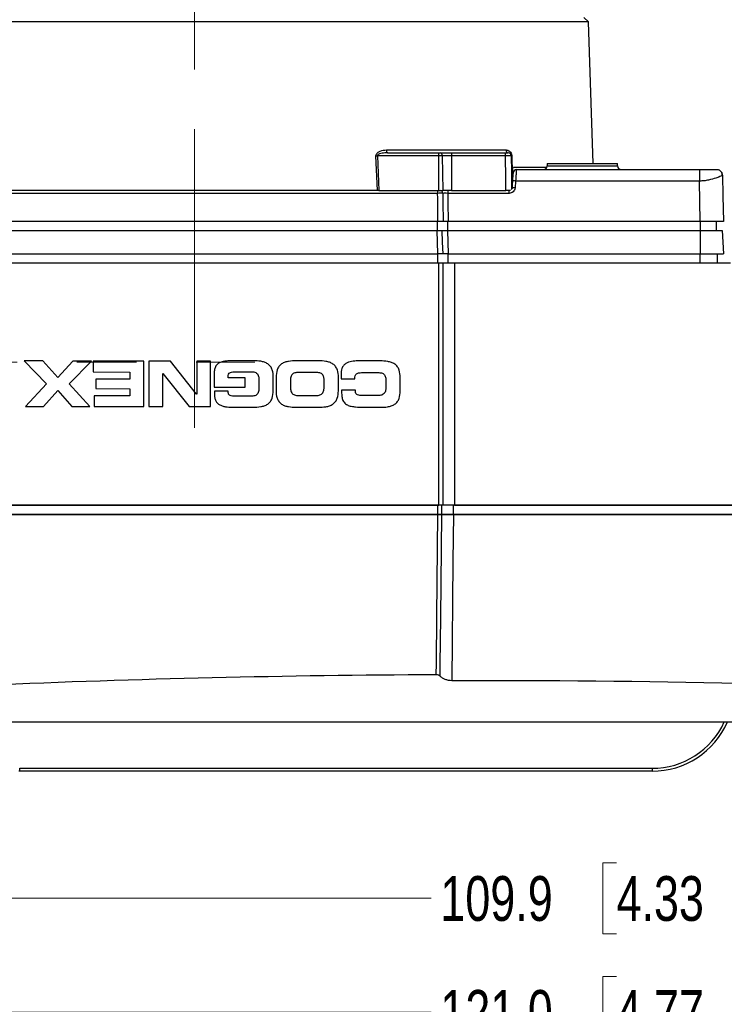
# Model space of a CAD drawing. Header units: millimetres. Extents: x 10 to 272, y 7 to 208.
# Tile 8 of 33: x 60 to 90, y 56 to 98. Entities that reach past the tile are written whole.
import ezdxf

# ---------------------------------------------------------------- set-up
doc = ezdxf.new("R2010")
doc.units = ezdxf.units.MM
doc.linetypes.add('CENTERX2', pattern=[20.32, 12.7, -2.54, 2.54, -2.54])
doc.styles.add('SLDTEXTSTYLE3', font='TXT', dxfattribs={"width": 0.75})
doc.dimstyles.new('SLDDIMSTYLE0', dxfattribs={"dimtxt": 1.905, "dimasz": 3, "dimexe": 0, "dimexo": 0.0625, "dimgap": 0.47625, "dimtad": 0, "dimtih": 1, "dimtoh": 1, "dimdec": 1, "dimlfac": 2, "dimrnd": 1e-09, "dimzin": 12, "dimdsep": 46, "dimtxsty": 'SLDTEXTSTYLE3', "dimsah": 1, "dimcen": 0.09, "dimadec": 0, "dimazin": 3, "dimtfac": 1, "dimtdec": 1, "dimtofl": 0, "dimtmove": 0, "dimatfit": 3, "dimfxl": 1, "dimfrac": 2, "dimtolj": 1, "dimtzin": 12, "dimarcsym": 0})
doc.dimstyles.new('SLDDIMSTYLE2', dxfattribs={"dimtxt": 1.905, "dimasz": 3, "dimexe": 0, "dimexo": 0.0625, "dimgap": 0.47625, "dimtad": 0, "dimtih": 1, "dimtoh": 1, "dimdec": 1, "dimlfac": 2, "dimrnd": 1e-09, "dimzin": 4, "dimdsep": 46, "dimtxsty": 'SLDTEXTSTYLE3', "dimsah": 1, "dimcen": 0.09, "dimadec": 0, "dimazin": 1, "dimtfac": 1, "dimtdec": 1, "dimtofl": 0, "dimtmove": 0, "dimatfit": 3, "dimfxl": 1, "dimfrac": 2, "dimtolj": 1, "dimtzin": 12, "dimarcsym": 0})

# ---------------------------------------------------------------- blocks, each defined once
blk = doc.blocks.new('_D_4')
at = {"color": 7, "linetype": 'Continuous', "lineweight": 18}
for p, q in [((50.56, 92.037), (50.56, 146.867)), ((105.566, 92.427), (105.566, 146.867)), ((77.614, 145.204), (77.034, 145.204)), ((77.034, 145.204), (77.034, 142.18)), ((82.54, 145.204), (83.121, 145.204)), ((83.121, 145.204), (83.121, 142.18)), ((50.56, 143.692), (69.733, 143.692)), ((105.566, 143.692), (84.088, 143.692)), ((77.034, 142.18), (77.614, 142.18)), ((83.121, 142.18), (82.54, 142.18))]:
    blk.add_line(p, q, dxfattribs=at)
for points in [[(50.56, 143.692), (53.56, 143.192), (53.56, 144.192)], [(105.566, 143.692), (102.566, 144.192), (102.566, 143.192)]]:
    blk.add_solid(points, dxfattribs=at)
at = {"color": 7, "linetype": 'Continuous', "lineweight": 18, "char_height": 1.905, "attachment_point": 1, "style": 'SLDTEXTSTYLE3'}
for s, insert in [('110.0', (70.119, 144.635)), ('4.33', (77.614, 144.635))]:
    blk.add_mtext(s, dxfattribs=dict(at, insert=insert))
blk = doc.blocks.new('_D_5')
at = {"color": 7, "linetype": 'Continuous', "lineweight": 18}
for p, q in [((107.792, 76.298), (107.792, 57.487)), ((52.837, 70.709), (52.837, 57.487)), ((85.52, 62.174), (84.939, 62.174)), ((84.939, 62.174), (84.939, 59.15)), ((90.446, 62.174), (91.027, 62.174)), ((91.027, 62.174), (91.027, 59.15)), ((52.837, 60.662), (77.638, 60.662)), ((107.792, 60.662), (91.993, 60.662)), ((84.939, 59.15), (85.52, 59.15)), ((91.027, 59.15), (90.446, 59.15))]:
    blk.add_line(p, q, dxfattribs=at)
for points in [[(52.837, 60.662), (55.837, 60.162), (55.837, 61.162)], [(107.792, 60.662), (104.792, 61.162), (104.792, 60.162)]]:
    blk.add_solid(points, dxfattribs=at)
at = {"color": 7, "linetype": 'Continuous', "lineweight": 18, "char_height": 1.905, "attachment_point": 1, "style": 'SLDTEXTSTYLE3'}
for s, insert in [('109.9', (78.025, 61.605)), ('4.33', (85.52, 61.605))]:
    blk.add_mtext(s, dxfattribs=dict(at, insert=insert))
blk = doc.blocks.new('_D_6')
at = {"color": 7, "linetype": 'Continuous', "lineweight": 18}
for p, q in [((112.979, 78.14), (112.979, 52.642)), ((52.466, 73.724), (52.466, 52.642)), ((85.52, 57.329), (84.939, 57.329)), ((84.939, 57.329), (84.939, 54.305)), ((90.446, 57.329), (91.027, 57.329)), ((91.027, 57.329), (91.027, 54.305)), ((52.466, 55.817), (77.638, 55.817)), ((112.979, 55.817), (91.993, 55.817)), ((84.939, 54.305), (85.52, 54.305)), ((91.027, 54.305), (90.446, 54.305))]:
    blk.add_line(p, q, dxfattribs=at)
for points in [[(52.466, 55.817), (55.466, 55.317), (55.466, 56.317)], [(112.979, 55.817), (109.979, 56.317), (109.979, 55.317)]]:
    blk.add_solid(points, dxfattribs=at)
at = {"color": 7, "linetype": 'Continuous', "lineweight": 18, "char_height": 1.905, "attachment_point": 1, "style": 'SLDTEXTSTYLE3'}
for s, insert in [('121.0', (78.025, 56.76)), ('4.77', (85.52, 56.76))]:
    blk.add_mtext(s, dxfattribs=dict(at, insert=insert))

msp = doc.modelspace()

# ---------------------------------------------------------------- linework, layer by layer
at = {"color": 7, "linetype": 'CENTERX2', "lineweight": 18}
for p, q in [((67.566, 80.669), (67.566, 138.35)), ((47.318, 83.467), (70.127, 83.467))]:
    msp.add_line(p, q, dxfattribs=at)
at = {"color": 7, "linetype": 'Continuous', "lineweight": 25}
for p, q in [((84.322, 97.942), (84.135, 98.117)), ((67.566, 97.942), (50.81, 97.942)), ((84.322, 97.942), (67.566, 97.942)), ((84.533, 91.907), (84.322, 97.942)), ((75.347, 90.767), (75.286, 92.242)), ((75.344, 92.244), (75.405, 90.767)), ((77.94, 92.244), (75.344, 92.244)), ((75.728, 92.488), (80.818, 92.488)), ((75.788, 92.367), (77.941, 92.367)), ((77.94, 92.244), (77.94, 90.767)), ((78.108, 92.244), (77.94, 92.244)), ((77.941, 92.367), (78.015, 92.367)), ((78.015, 92.367), (78.5, 92.367)), ((78.108, 92.244), (78.127, 90.767)), ((78.5, 92.244), (78.108, 92.244)), ((78.5, 92.367), (80.791, 92.367)), ((78.5, 92.244), (78.5, 90.767)), ((80.791, 92.244), (78.5, 92.244)), ((81.083, 91.742), (81.049, 91.742)), ((81.068, 90.848), (81.083, 91.742)), ((82.551, 91.742), (81.133, 91.742)), ((82.566, 91.907), (82.566, 91.807)), ((82.566, 91.907), (85.566, 91.907)), ((85.566, 91.807), (85.566, 91.907)), ((81.076, 90.881), (81.102, 91.175)), ((81.227, 91.166), (81.201, 90.872)), ((89.085, 89.442), (89.055, 91.166)), ((77.909, 90.644), (58.716, 90.644)), ((75.347, 90.767), (59.032, 90.767)), ((75.405, 90.767), (77.94, 90.767)), ((77.91, 90.767), (77.927, 90.767)), ((77.94, 90.767), (78.127, 90.767)), ((78.018, 90.767), (78.091, 90.767)), ((78.5, 90.767), (78.127, 90.767)), ((80.952, 90.644), (78.343, 90.644)), ((78.5, 90.767), (80.817, 90.767)), ((77.921, 89.442), (58.703, 89.442)), ((77.892, 89.442), (77.892, 89.067)), ((78.325, 89.442), (78.325, 89.067)), ((89.085, 89.442), (78.355, 89.442)), ((89.079, 89.442), (89.079, 89.067)), ((89.764, 89.442), (89.764, 89.067)), ((58.734, 89.067), (77.891, 89.067)), ((78.325, 89.067), (78.355, 88.067)), ((78.325, 89.067), (89.084, 89.067)), ((89.084, 89.067), (89.085, 88.067)), ((89.084, 89.067), (90.014, 89.067)), ((90.014, 89.067), (90.066, 88.067)), ((58.703, 88.067), (77.921, 88.067)), ((77.922, 87.692), (77.922, 88.067)), ((78.355, 88.067), (89.085, 88.067)), ((78.356, 87.692), (78.356, 88.067)), ((89.08, 87.692), (89.08, 88.067)), ((89.085, 88.067), (90.066, 88.067)), ((89.816, 87.692), (89.816, 88.067)), ((58.669, 87.692), (77.964, 87.692)), ((77.964, 77.385), (77.964, 87.692)), ((77.964, 87.692), (78.129, 87.692)), ((78.129, 87.692), (78.129, 77.385)), ((78.129, 87.692), (78.626, 87.692)), ((78.626, 87.692), (78.626, 77.385)), ((78.626, 87.692), (90.364, 87.692)), ((61.11, 83.513), (60.316, 83.514)), ((60.316, 83.514), (61.261, 82.545)), ((61.746, 82.811), (61.11, 83.513)), ((62.384, 83.511), (61.746, 82.811)), ((62.231, 82.544), (63.178, 83.51)), ((63.178, 83.51), (62.384, 83.511)), ((63.26, 83.51), (63.259, 83.046)), ((65.405, 83.507), (63.26, 83.51)), ((65.402, 81.578), (65.405, 83.507)), ((65.626, 83.507), (65.624, 81.577)), ((66.543, 83.505), (65.626, 83.507)), ((67.652, 82.102), (66.543, 83.505)), ((67.66, 83.504), (67.658, 82.102)), ((68.251, 83.503), (67.66, 83.504)), ((68.248, 81.574), (68.251, 83.503)), ((70.065, 83.522), (69.354, 83.523)), ((72.838, 83.518), (71.889, 83.52)), ((75.466, 83.515), (74.512, 83.516)), ((63.259, 83.046), (64.812, 83.044)), ((64.812, 83.044), (64.812, 82.735)), ((66.215, 81.577), (66.217, 82.978)), ((66.217, 82.978), (66.223, 82.978)), ((66.223, 82.978), (67.332, 81.575)), ((68.399, 82.943), (68.398, 82.394)), ((69.3, 83.059), (69.931, 83.058)), ((72.741, 83.023), (71.984, 83.024)), ((73.8, 82.936), (73.8, 82.755)), ((74.738, 83.02), (75.37, 83.019)), ((61.261, 82.545), (60.38, 81.584)), ((63.109, 81.581), (62.231, 82.544)), ((64.812, 82.735), (63.373, 82.737)), ((63.373, 82.737), (63.373, 82.337)), ((68.99, 82.793), (68.99, 82.849)), ((69.726, 82.792), (68.99, 82.793)), ((69.725, 82.393), (69.726, 82.792)), ((70.306, 82.656), (70.306, 82.416)), ((70.913, 82.247), (70.914, 82.823)), ((71.038, 82.823), (71.037, 82.247)), ((71.645, 82.638), (71.645, 82.43)), ((73.079, 82.428), (73.079, 82.636)), ((73.686, 82.243), (73.687, 82.819)), ((73.8, 82.755), (74.391, 82.754)), ((75.708, 82.632), (75.707, 82.425)), ((76.315, 82.24), (76.315, 82.815)), ((61.145, 81.583), (61.745, 82.257)), ((61.745, 82.257), (62.344, 81.582)), ((63.373, 82.337), (64.811, 82.335)), ((64.811, 82.335), (64.811, 82.026)), ((67.658, 82.102), (67.652, 82.102)), ((68.398, 82.394), (69.725, 82.393)), ((68.99, 82.231), (68.409, 82.232)), ((68.409, 82.232), (68.409, 82.171)), ((74.415, 82.272), (73.823, 82.273)), ((74.415, 82.218), (74.415, 82.272)), ((64.811, 82.026), (63.292, 82.028)), ((63.292, 82.028), (63.292, 81.581)), ((69.93, 82.014), (69.288, 82.015)), ((72.015, 82.043), (72.708, 82.042)), ((75.336, 82.039), (74.692, 82.04)), ((60.38, 81.584), (61.145, 81.583)), ((62.344, 81.582), (63.109, 81.581)), ((63.292, 81.581), (65.402, 81.578)), ((65.624, 81.577), (66.215, 81.577)), ((67.332, 81.575), (68.248, 81.574)), ((69.173, 81.551), (70.062, 81.55)), ((71.886, 81.548), (72.835, 81.546)), ((74.768, 81.544), (75.464, 81.543)), ((58.669, 77.385), (77.964, 77.385)), ((77.921, 77.385), (58.704, 77.385)), ((77.921, 76.985), (77.921, 77.385)), ((78.129, 77.385), (77.964, 77.385)), ((78.087, 76.985), (78.087, 77.385)), ((78.626, 77.385), (78.129, 77.385)), ((78.583, 76.985), (78.583, 77.385)), ((105.092, 77.385), (78.583, 77.385)), ((78.626, 77.385), (105.092, 77.385)), ((58.703, 76.985), (77.921, 76.985)), ((77.921, 76.985), (58.704, 76.985)), ((78.087, 76.985), (77.921, 76.985)), ((78.583, 76.985), (78.087, 76.985)), ((105.092, 76.985), (78.583, 76.985)), ((78.583, 76.985), (105.092, 76.985)), ((57.121, 68.162), (101.638, 68.162)), ((60.127, 66.067), (60.127, 66.19)), ((60.127, 66.19), (87.035, 66.19)), ((87.035, 66.19), (87.035, 66.067)), ((60.127, 66.067), (60.087, 66.067)), ((87.035, 66.067), (60.127, 66.067))]:
    msp.add_line(p, q, dxfattribs=at)
at = {"color": 8, "linetype": 'Continuous', "lineweight": 25}
for p, q in [((81.1, 91.742), (81.087, 90.845)), ((82.566, 91.807), (85.566, 91.807))]:
    msp.add_line(p, q, dxfattribs=at)
at = {"color": 7, "linetype": 'Continuous', "lineweight": 25, "flags": 128}
for points in [[(75.728, 92.488), (75.73, 92.464), (75.733, 92.441), (75.739, 92.42), (75.747, 92.402), (75.756, 92.387), (75.766, 92.376), (75.777, 92.369), (75.788, 92.367)], [(80.817, 90.767), (80.808, 91.267), (80.791, 92.244)], [(81.04, 92.244), (81.052, 91.563), (81.065, 90.839)], [(81.066, 92.242), (81.07, 91.992), (81.075, 91.742)], [(90.032, 91.412), (90.047, 90.533), (90.066, 89.442)], [(77.921, 89.442), (77.911, 90.442), (77.909, 90.644)], [(78.126, 90.644), (78.13, 90.267), (78.138, 89.442)], [(78.343, 90.644), (78.347, 90.267), (78.355, 89.442)], [(77.921, 88.067), (77.906, 88.566), (77.891, 89.067)], [(78.138, 88.067), (78.123, 88.566), (78.123, 88.571), (78.108, 89.067)], [(77.853, 70.167), (77.858, 70.667), (77.878, 72.667), (77.921, 76.985)], [(78.018, 70.104), (78.023, 70.604), (78.043, 72.604), (78.087, 76.985)], [(78.583, 76.985), (78.563, 74.989), (78.512, 69.915)]]:
    msp.add_lwpolyline(points, dxfattribs=at)
at = {"color": 8, "linetype": 'Continuous', "lineweight": 25, "flags": 128}
msp.add_lwpolyline([(90.032, 91.412), (90.027, 91.416), (90.013, 91.42)], dxfattribs=at)
at = {"color": 7, "linetype": 'Continuous', "lineweight": 25}
for centre, radius, start, end in [((75.076, 98.591), 6.353, 271.892, 272.4154), ((86.052, 92.275), 8.112, 179.3477, 180.2152), ((77.996, 92.256), 0.112, 353.6505, 80.5509), ((90.048, 92.275), 11.548, 179.542, 180.1513), ((65.193, 92.274), 15.598, 359.8883, 0.3394), ((80.93, 92.479), 0.113, 175.5347, 262.4624), ((80.915, 92.242), 0.125, 1, 90), ((81.061, 92.335), 0.0936, 257.2548, 272.9747), ((82.416, 91.807), 0.15, 270, 0), ((85.716, 91.807), 0.15, 180, 270), ((85.92, 90.674), 8.011, 179.3388, 180.2172), ((78.009, 90.65), 0.117, 357.0432, 85.6281), ((88.672, 90.674), 10.329, 179.4873, 180.1686), ((67.499, 90.674), 13.453, 359.871, 0.394), ((87.035, 69.567), 3.5, 270, 336.3325)]:
    msp.add_arc(centre, radius, start, end, dxfattribs=at)
at = {"color": 8, "linetype": 'Continuous', "lineweight": 25}
msp.add_arc((87.035, 69.565), 3.375, 270, 335.4397, dxfattribs=at)
at = {"color": 7, "linetype": 'Continuous', "lineweight": 25}
for centre, major_axis, start_param, end_param in [((79.816, -421.134), (0, 491.305), 0.003997, 0.04284), ((79.816, -421.139), (0, 491.055), 6.235895, 6.285842)]:
    msp.add_ellipse(centre, major_axis=major_axis, ratio=0.999848, start_param=start_param, end_param=end_param, dxfattribs=at)
for points, knots in [([(75.286, 92.242), (75.284, 92.268), (75.291, 92.293), (75.315, 92.336), (75.331, 92.354), (75.384, 92.402), (75.424, 92.424), (75.551, 92.474), (75.639, 92.488), (75.728, 92.488)], [0, 0, 0, 0, 0.125, 0.125, 0.25, 0.25, 0.5, 0.5, 1, 1, 1, 1]), ([(75.788, 92.367), (75.708, 92.367), (75.628, 92.361), (75.509, 92.341), (75.47, 92.332), (75.413, 92.312), (75.394, 92.304), (75.369, 92.287), (75.36, 92.281), (75.347, 92.265), (75.343, 92.255), (75.344, 92.244)], [0, 0, 0, 0, 0.5, 0.5, 0.75, 0.75, 0.875, 0.875, 0.9375, 0.9375, 1, 1, 1, 1]), ([(80.791, 92.367), (80.824, 92.367), (80.856, 92.367), (80.902, 92.367), (80.915, 92.367), (80.915, 92.367)], [0, 0, 0, 0, 0.5, 0.5, 1, 1, 1, 1]), ([(81.04, 92.244), (81.04, 92.245), (81.013, 92.245), (80.921, 92.245), (80.857, 92.245), (80.791, 92.244)], [0, 0, 0, 0, 0.5, 0.5, 1, 1, 1, 1]), ([(80.818, 92.488), (80.844, 92.488), (80.87, 92.483), (80.922, 92.466), (80.947, 92.453), (80.995, 92.415), (81.017, 92.391), (81.053, 92.326), (81.065, 92.285), (81.066, 92.242)], [0, 0, 0, 0, 0.25, 0.25, 0.5, 0.5, 0.75, 0.75, 1, 1, 1, 1]), ([(81.102, 91.175), (81.103, 91.187), (81.105, 91.211), (81.108, 91.246), (81.111, 91.281), (81.115, 91.326), (81.12, 91.38), (81.125, 91.436), (81.129, 91.482), (81.132, 91.517), (81.134, 91.539), (81.134, 91.542), (81.134, 91.543)], [0, 0, 0, 0, 0.062134, 0.123747, 0.185409, 0.247692, 0.372151, 0.496995, 0.622156, 0.747689, 0.873727, 1, 1, 1, 1]), ([(81.259, 91.657), (81.231, 91.657), (81.198, 91.646), (81.15, 91.603), (81.137, 91.571), (81.134, 91.543)], [0, 0, 0, 0, 0.5, 0.5, 1, 1, 1, 1]), ([(81.259, 91.657), (81.259, 91.657), (81.259, 91.656), (81.258, 91.647), (81.257, 91.633), (81.256, 91.612), (81.254, 91.585), (81.252, 91.552), (81.249, 91.506), (81.245, 91.442), (81.239, 91.355), (81.234, 91.269), (81.229, 91.205), (81.227, 91.175), (81.227, 91.166)], [0, 0, 0, 0, 0.065721, 0.134046, 0.204728, 0.277447, 0.351812, 0.427372, 0.50363, 0.616637, 0.752756, 0.883596, 0.964399, 1, 1, 1, 1]), ([(81.259, 91.657), (81.778, 91.657), (82.816, 91.657), (84.374, 91.657), (85.931, 91.657), (87.488, 91.657), (88.526, 91.657), (89.046, 91.657)], [0, 0, 0, 0, 0.200002, 0.400001, 0.599999, 0.799998, 1, 1, 1, 1]), ([(89.046, 91.657), (89.047, 91.657), (89.048, 91.647), (89.05, 91.599), (89.051, 91.562), (89.053, 91.466), (89.054, 91.408), (89.055, 91.287), (89.055, 91.224), (89.055, 91.166)], [0, 0, 0, 0, 0.25, 0.25, 0.5, 0.5, 0.75, 0.75, 1, 1, 1, 1]), ([(89.046, 91.657), (89.062, 91.657), (89.095, 91.657), (89.145, 91.657), (89.197, 91.657), (89.274, 91.657), (89.371, 91.657), (89.491, 91.657), (89.602, 91.657), (89.682, 91.657), (89.731, 91.657), (89.759, 91.657), (89.778, 91.657), (89.781, 91.657), (89.782, 91.657)], [0, 0, 0, 0, 0.049263, 0.098527, 0.150027, 0.204229, 0.328046, 0.443732, 0.580494, 0.714096, 0.78504, 0.855949, 0.928772, 1, 1, 1, 1]), ([(90.013, 91.402), (90.014, 91.427), (90.015, 91.477), (89.988, 91.547), (89.941, 91.606), (89.895, 91.629), (89.873, 91.64)], [0, 0, 0, 0, 0.251026, 0.505357, 0.75694, 1, 1, 1, 1]), ([(90.032, 91.412), (90.029, 91.448), (90.025, 91.497), (89.994, 91.533), (89.986, 91.542)], [0, 0, 0, 0, 0.740532, 1, 1, 1, 1]), ([(90.032, 91.412), (90.032, 91.411), (90.032, 91.411), (90.014, 91.402), (90.014, 91.402)], [0, 0, 0, 0, 0.9699905, 1, 1, 1, 1]), ([(81.043, 90.807), (81.052, 90.818), (81.069, 90.84), (81.074, 90.867), (81.076, 90.881)], [0, 0, 0, 0, 0.487527, 1, 1, 1, 1]), ([(81.201, 90.872), (81.168, 90.875), (81.136, 90.878), (81.09, 90.881), (81.076, 90.882), (81.076, 90.881)], [0, 0, 0, 0, 0.5, 0.5, 1, 1, 1, 1]), ([(81.227, 91.166), (81.197, 91.169), (81.163, 91.171), (81.114, 91.175), (81.102, 91.175), (81.102, 91.175)], [0, 0, 0, 0, 0.5, 0.5, 1, 1, 1, 1]), ([(81.01, 90.767), (80.99, 90.767), (80.952, 90.767), (80.881, 90.767), (80.835, 90.767), (80.817, 90.767)], [0, 0, 0, 0, 0.3696379, 0.7511994, 1, 1, 1, 1]), ([(81.201, 90.872), (81.196, 90.81), (81.167, 90.752), (81.075, 90.668), (81.014, 90.644), (80.952, 90.644)], [0, 0, 0, 0, 0.5, 0.5, 1, 1, 1, 1]), ([(90.066, 89.442), (90.066, 89.442), (90.06, 89.442), (90.035, 89.442), (90.016, 89.442), (89.967, 89.442), (89.937, 89.442), (89.867, 89.442), (89.825, 89.442), (89.735, 89.442), (89.686, 89.442), (89.579, 89.442), (89.522, 89.442), (89.345, 89.442), (89.215, 89.442), (89.085, 89.442)], [0, 0, 0, 0, 0.125, 0.125, 0.25, 0.25, 0.375, 0.375, 0.5, 0.5, 0.625, 0.625, 0.75, 0.75, 1, 1, 1, 1]), ([(69.354, 83.523), (69.244, 83.523), (69.134, 83.523), (68.97, 83.515), (68.915, 83.511), (68.806, 83.497), (68.753, 83.487), (68.647, 83.453), (68.596, 83.43), (68.51, 83.361), (68.477, 83.316), (68.431, 83.216), (68.418, 83.162), (68.402, 83.053), (68.399, 82.998), (68.399, 82.943)], [0, 0, 0, 0, 0.25, 0.25, 0.375, 0.375, 0.5, 0.5, 0.625, 0.625, 0.75, 0.75, 0.875, 0.875, 1, 1, 1, 1]), ([(70.914, 82.823), (70.914, 82.929), (70.905, 83.034), (70.853, 83.185), (70.829, 83.234), (70.766, 83.321), (70.727, 83.358), (70.639, 83.419), (70.59, 83.442), (70.489, 83.478), (70.437, 83.49), (70.279, 83.517), (70.172, 83.522), (70.065, 83.522)], [0, 0, 0, 0, 0.25, 0.25, 0.375, 0.375, 0.5, 0.5, 0.625, 0.625, 0.75, 0.75, 1, 1, 1, 1]), ([(71.889, 83.52), (71.782, 83.52), (71.676, 83.515), (71.518, 83.489), (71.466, 83.477), (71.366, 83.442), (71.317, 83.419), (71.229, 83.359), (71.189, 83.322), (71.126, 83.236), (71.102, 83.188), (71.049, 83.037), (71.038, 82.93), (71.038, 82.823)], [0, 0, 0, 0, 0.25, 0.25, 0.375, 0.375, 0.5, 0.5, 0.625, 0.625, 0.75, 0.75, 1, 1, 1, 1]), ([(73.687, 82.819), (73.687, 82.926), (73.677, 83.03), (73.625, 83.182), (73.601, 83.23), (73.539, 83.317), (73.499, 83.355), (73.411, 83.415), (73.362, 83.439), (73.262, 83.474), (73.21, 83.486), (73.051, 83.513), (72.945, 83.518), (72.838, 83.518)], [0, 0, 0, 0, 0.25, 0.25, 0.375, 0.375, 0.5, 0.5, 0.625, 0.625, 0.75, 0.75, 1, 1, 1, 1]), ([(74.512, 83.516), (74.424, 83.516), (74.336, 83.511), (74.162, 83.479), (74.075, 83.452), (73.964, 83.379), (73.93, 83.349), (73.875, 83.279), (73.855, 83.239), (73.808, 83.114), (73.8, 83.025), (73.8, 82.936)], [0, 0, 0, 0, 0.25, 0.25, 0.5, 0.5, 0.625, 0.625, 0.75, 0.75, 1, 1, 1, 1]), ([(76.315, 82.815), (76.315, 82.922), (76.306, 83.027), (76.254, 83.178), (76.23, 83.227), (76.167, 83.313), (76.128, 83.351), (76.04, 83.412), (75.991, 83.435), (75.891, 83.47), (75.838, 83.483), (75.68, 83.51), (75.573, 83.515), (75.466, 83.515)], [0, 0, 0, 0, 0.25, 0.25, 0.375, 0.375, 0.5, 0.5, 0.625, 0.625, 0.75, 0.75, 1, 1, 1, 1]), ([(68.99, 82.849), (68.99, 82.885), (68.996, 82.922), (69.03, 82.985), (69.058, 83.01), (69.122, 83.041), (69.158, 83.049), (69.228, 83.058), (69.264, 83.059), (69.3, 83.059)], [0, 0, 0, 0, 0.25, 0.25, 0.5, 0.5, 0.75, 0.75, 1, 1, 1, 1]), ([(69.931, 83.058), (69.986, 83.058), (70.041, 83.057), (70.122, 83.041), (70.149, 83.034), (70.198, 83.01), (70.221, 82.994), (70.256, 82.951), (70.269, 82.926), (70.287, 82.874), (70.293, 82.847), (70.305, 82.766), (70.307, 82.711), (70.306, 82.656)], [0, 0, 0, 0, 0.25, 0.25, 0.375, 0.375, 0.5, 0.5, 0.625, 0.625, 0.75, 0.75, 1, 1, 1, 1]), ([(71.984, 83.024), (71.934, 83.024), (71.883, 83.021), (71.809, 83.002), (71.785, 82.994), (71.741, 82.968), (71.721, 82.951), (71.676, 82.89), (71.662, 82.84), (71.647, 82.739), (71.645, 82.689), (71.645, 82.638)], [0, 0, 0, 0, 0.25, 0.25, 0.375, 0.375, 0.5, 0.5, 0.75, 0.75, 1, 1, 1, 1]), ([(73.079, 82.636), (73.079, 82.686), (73.078, 82.736), (73.067, 82.81), (73.062, 82.835), (73.046, 82.883), (73.035, 82.907), (73.005, 82.948), (72.986, 82.965), (72.942, 82.992), (72.918, 83.001), (72.844, 83.02), (72.792, 83.023), (72.741, 83.023)], [0, 0, 0, 0, 0.25, 0.25, 0.375, 0.375, 0.5, 0.5, 0.625, 0.625, 0.75, 0.75, 1, 1, 1, 1]), ([(74.391, 82.754), (74.391, 82.798), (74.393, 82.842), (74.41, 82.905), (74.418, 82.926), (74.444, 82.962), (74.461, 82.976), (74.519, 83.007), (74.564, 83.013), (74.651, 83.02), (74.694, 83.02), (74.738, 83.02)], [0, 0, 0, 0, 0.25, 0.25, 0.375, 0.375, 0.5, 0.5, 0.75, 0.75, 1, 1, 1, 1]), ([(75.37, 83.019), (75.42, 83.019), (75.471, 83.016), (75.545, 82.998), (75.569, 82.989), (75.613, 82.963), (75.632, 82.946), (75.678, 82.885), (75.692, 82.834), (75.706, 82.734), (75.708, 82.683), (75.708, 82.632)], [0, 0, 0, 0, 0.25, 0.25, 0.375, 0.375, 0.5, 0.5, 0.75, 0.75, 1, 1, 1, 1]), ([(68.409, 82.171), (68.409, 82.122), (68.41, 82.074), (68.419, 81.978), (68.428, 81.93), (68.457, 81.838), (68.478, 81.794), (68.537, 81.718), (68.574, 81.686), (68.656, 81.636), (68.701, 81.617), (68.793, 81.588), (68.839, 81.578), (68.98, 81.556), (69.076, 81.551), (69.173, 81.551)], [0, 0, 0, 0, 0.125, 0.125, 0.25, 0.25, 0.375, 0.375, 0.5, 0.5, 0.625, 0.625, 0.75, 0.75, 1, 1, 1, 1]), ([(69.288, 82.015), (69.252, 82.015), (69.216, 82.016), (69.144, 82.023), (69.108, 82.03), (69.06, 82.055), (69.045, 82.066), (69.022, 82.092), (69.012, 82.108), (68.993, 82.158), (68.99, 82.195), (68.99, 82.231)], [0, 0, 0, 0, 0.25, 0.25, 0.5, 0.5, 0.625, 0.625, 0.75, 0.75, 1, 1, 1, 1]), ([(70.306, 82.416), (70.306, 82.361), (70.304, 82.307), (70.292, 82.226), (70.287, 82.199), (70.269, 82.147), (70.256, 82.121), (70.22, 82.079), (70.198, 82.062), (70.148, 82.038), (70.121, 82.031), (70.04, 82.016), (69.985, 82.014), (69.93, 82.014)], [0, 0, 0, 0, 0.25, 0.25, 0.375, 0.375, 0.5, 0.5, 0.625, 0.625, 0.75, 0.75, 1, 1, 1, 1]), ([(70.062, 81.55), (70.169, 81.55), (70.276, 81.555), (70.434, 81.581), (70.485, 81.593), (70.586, 81.628), (70.635, 81.651), (70.723, 81.71), (70.762, 81.748), (70.825, 81.833), (70.85, 81.882), (70.903, 82.032), (70.913, 82.14), (70.913, 82.247)], [0, 0, 0, 0, 0.25, 0.25, 0.375, 0.375, 0.5, 0.5, 0.625, 0.625, 0.75, 0.75, 1, 1, 1, 1]), ([(71.037, 82.247), (71.037, 82.14), (71.047, 82.036), (71.099, 81.884), (71.123, 81.836), (71.185, 81.749), (71.225, 81.711), (71.313, 81.651), (71.362, 81.627), (71.462, 81.592), (71.514, 81.58), (71.673, 81.553), (71.779, 81.548), (71.886, 81.548)], [0, 0, 0, 0, 0.25, 0.25, 0.375, 0.375, 0.5, 0.5, 0.625, 0.625, 0.75, 0.75, 1, 1, 1, 1]), ([(71.645, 82.43), (71.645, 82.378), (71.647, 82.326), (71.668, 82.223), (71.688, 82.172), (71.76, 82.096), (71.809, 82.073), (71.91, 82.047), (71.963, 82.043), (72.015, 82.043)], [0, 0, 0, 0, 0.25, 0.25, 0.5, 0.5, 0.75, 0.75, 1, 1, 1, 1]), ([(72.708, 82.042), (72.76, 82.042), (72.812, 82.046), (72.914, 82.071), (72.963, 82.094), (73.034, 82.17), (73.055, 82.221), (73.076, 82.323), (73.079, 82.376), (73.079, 82.428)], [0, 0, 0, 0, 0.25, 0.25, 0.5, 0.5, 0.75, 0.75, 1, 1, 1, 1]), ([(72.835, 81.546), (72.942, 81.546), (73.048, 81.551), (73.206, 81.577), (73.258, 81.589), (73.358, 81.624), (73.407, 81.647), (73.495, 81.707), (73.535, 81.744), (73.598, 81.83), (73.622, 81.878), (73.675, 82.029), (73.686, 82.136), (73.686, 82.243)], [0, 0, 0, 0, 0.25, 0.25, 0.375, 0.375, 0.5, 0.5, 0.625, 0.625, 0.75, 0.75, 1, 1, 1, 1]), ([(73.823, 82.273), (73.823, 82.213), (73.823, 82.153), (73.831, 82.035), (73.838, 81.976), (73.86, 81.888), (73.87, 81.86), (73.895, 81.805), (73.91, 81.779), (73.965, 81.708), (74.014, 81.671), (74.121, 81.618), (74.179, 81.6), (74.295, 81.574), (74.354, 81.566), (74.53, 81.547), (74.649, 81.544), (74.768, 81.544)], [0, 0, 0, 0, 0.125, 0.125, 0.25, 0.25, 0.3125, 0.3125, 0.375, 0.375, 0.5, 0.5, 0.625, 0.625, 0.75, 0.75, 1, 1, 1, 1]), ([(74.692, 82.04), (74.66, 82.04), (74.629, 82.041), (74.566, 82.049), (74.535, 82.055), (74.477, 82.08), (74.451, 82.1), (74.42, 82.155), (74.415, 82.187), (74.415, 82.218)], [0, 0, 0, 0, 0.25, 0.25, 0.5, 0.5, 0.75, 0.75, 1, 1, 1, 1]), ([(75.707, 82.425), (75.707, 82.372), (75.705, 82.32), (75.684, 82.217), (75.663, 82.167), (75.592, 82.091), (75.542, 82.068), (75.441, 82.042), (75.389, 82.039), (75.336, 82.039)], [0, 0, 0, 0, 0.25, 0.25, 0.5, 0.5, 0.75, 0.75, 1, 1, 1, 1]), ([(75.464, 81.543), (75.57, 81.543), (75.677, 81.547), (75.835, 81.574), (75.887, 81.586), (75.987, 81.62), (76.036, 81.643), (76.124, 81.703), (76.164, 81.741), (76.227, 81.826), (76.251, 81.875), (76.304, 82.025), (76.314, 82.133), (76.315, 82.24)], [0, 0, 0, 0, 0.25, 0.25, 0.375, 0.375, 0.5, 0.5, 0.625, 0.625, 0.75, 0.75, 1, 1, 1, 1]), ([(78.087, 76.985), (78.155, 76.985), (78.233, 76.985), (78.403, 76.985), (78.492, 76.985), (78.583, 76.985)], [0, 0, 0, 0, 0.5, 0.5, 1, 1, 1, 1]), ([(78.018, 70.104), (77.998, 70.122), (77.974, 70.138), (77.917, 70.161), (77.885, 70.167), (77.853, 70.167)], [0, 0, 0, 0, 0.5, 0.5, 1, 1, 1, 1]), ([(78.512, 69.915), (78.463, 69.915), (78.415, 69.919), (78.322, 69.938), (78.277, 69.951), (78.193, 69.985), (78.153, 70.006), (78.081, 70.052), (78.048, 70.077), (78.018, 70.104)], [0, 0, 0, 0, 0.25, 0.25, 0.5, 0.5, 0.75, 0.75, 1, 1, 1, 1])]:
    msp.add_open_spline(points, degree=3, knots=knots, dxfattribs=at)
at = {"color": 8, "linetype": 'Continuous', "lineweight": 25}
msp.add_open_spline([(90.014, 91.402), (89.998, 91.394), (89.967, 91.378), (89.894, 91.345), (89.821, 91.316), (89.696, 91.271), (89.497, 91.215), (89.247, 91.174), (89.116, 91.169), (89.055, 91.166)], degree=3, knots=[0, 0, 0, 0, 0.144311, 0.286513, 0.339002, 0.429626, 0.716019, 0.866462, 1, 1, 1, 1], dxfattribs=at)
at = {"color": 7, "linetype": 'Continuous', "lineweight": 25}
for points in [[(89.782, 91.657), (89.811, 91.657), (89.843, 91.652), (89.873, 91.64)], [(89.055, 91.166), (86.446, 91.166), (83.836, 91.166), (81.227, 91.166)], [(75.405, 90.767), (75.385, 90.767), (75.365, 90.767), (75.347, 90.767)], [(78.126, 90.644), (78.082, 90.645), (77.997, 90.645), (77.909, 90.644)], [(78.343, 90.644), (78.255, 90.645), (78.171, 90.645), (78.126, 90.644)], [(78.138, 89.442), (78.094, 89.442), (78.009, 89.442), (77.921, 89.442)], [(78.355, 89.442), (78.267, 89.442), (78.183, 89.442), (78.138, 89.442)], [(77.891, 89.067), (77.979, 89.067), (78.064, 89.067), (78.108, 89.067)], [(78.108, 89.067), (78.152, 89.067), (78.237, 89.067), (78.325, 89.067)], [(78.138, 88.067), (78.094, 88.067), (78.01, 88.067), (77.921, 88.067)], [(78.355, 88.067), (78.267, 88.067), (78.183, 88.067), (78.138, 88.067)], [(77.921, 76.985), (77.982, 76.985), (78.042, 76.985), (78.087, 76.985)]]:
    msp.add_open_spline(points, degree=3, dxfattribs=at)

# ---------------------------------------------------------------- dimensions: what is measured, and where the dimension line sits
at = {"color": 7, "linetype": 'Continuous', "lineweight": 18}
for base, p1, p2, dimstyle, picture, middle in [((50.56, 143.692), (105.566, 91.157), (50.56, 90.767), 'SLDDIMSTYLE2', '_D_4', (76.91, 143.692)), ((52.466, 55.817), (112.979, 79.41), (52.466, 74.994), 'SLDDIMSTYLE2', '_D_6', (84.816, 55.817)), ((52.837, 60.662), (107.792, 77.568), (52.837, 71.979), 'SLDDIMSTYLE0', '_D_5', (84.816, 60.662))]:
    dim = msp.add_linear_dim(base=base, p1=p1, p2=p2, dimstyle=dimstyle, dxfattribs=at)
    dim.commit()
    dim.dimension.update_dxf_attribs({"geometry": picture, "text_midpoint": middle, "dimtype": 160})

doc.saveas('drawing.dxf')
